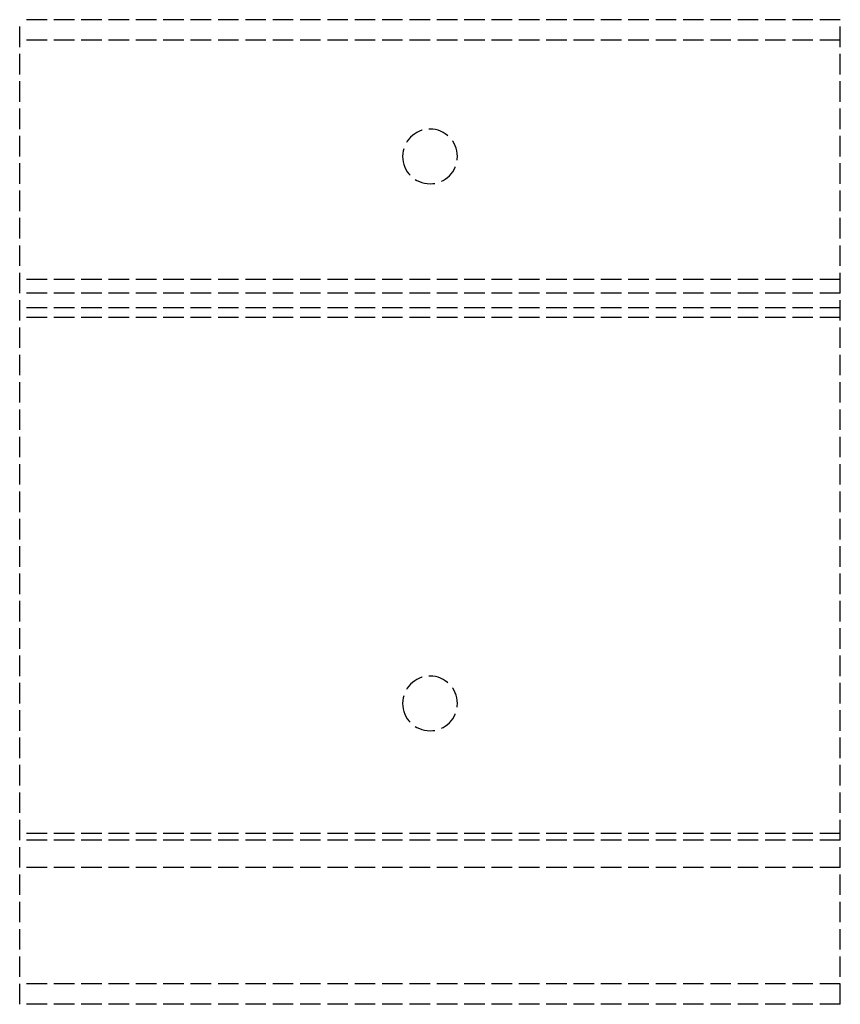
# Model space of a CAD drawing. Header units: millimetres. Extents: x 0 to 60, y -72 to 0.
import ezdxf

# ---------------------------------------------------------------- set-up
doc = ezdxf.new("R2010")
doc.units = ezdxf.units.MM
doc.header["$LTSCALE"] = 10
doc.linetypes.add('ALLCAD_Strich', pattern=[0.2, 0.15, -0.05])
doc.layers.add('BESCH_KONT_sich_schn_ansi_2d', color=40, linetype='Continuous')

msp = doc.modelspace()

# ---------------------------------------------------------------- linework, layer by layer
at = {"layer": 'BESCH_KONT_sich_schn_ansi_2d', "linetype": 'ALLCAD_Strich', "extrusion": (0, 1, -2.22045e-16)}
for p, q in [((60, 0), (0, 0)), ((0, -72), (0, 0)), ((60, -72), (60, 0)), ((60, -1.5), (0, -1.5)), ((60, -19), (0, -19)), ((60, -20), (0, -20)), ((60, -21.061), (0, -21.061)), ((60, -21.768), (0, -21.768)), ((60, -59.5), (0, -59.5)), ((0.003, -60), (0, -60)), ((0.002, -59.997), (0.002, -59.995)), ((0.003, -59.992), (0.003, -59.992)), ((0.003, -59.993), (0.003, -59.993)), ((0.003, -59.998), (0.003, -59.998)), ((0.017, -60), (0.003, -60)), ((0.003, -60), (0.003, -60)), ((0.004, -59.995), (0.004, -59.997)), ((0.006, -59.997), (0.006, -59.995)), ((0.007, -59.994), (0.007, -59.995)), ((0.013, -59.992), (0.009, -59.992)), ((0.009, -59.995), (0.009, -59.995)), ((0.009, -59.997), (0.011, -59.997)), ((0.01, -59.994), (0.011, -59.994)), ((0.011, -59.996), (0.01, -59.996)), ((0.011, -59.994), (0.011, -59.996)), ((0.011, -59.997), (0.011, -60)), ((0.011, -60), (0.013, -60)), ((0.013, -60), (0.013, -59.992)), ((0.014, -59.995), (0.014, -59.997)), ((0.016, -59.997), (0.016, -59.995)), ((0.017, -59.992), (0.017, -59.992)), ((0.017, -59.993), (0.017, -59.993)), ((0.017, -59.998), (0.017, -59.998)), ((60, -60), (0.017, -60)), ((0.017, -60), (0.017, -60)), ((0.018, -59.995), (0.018, -59.997)), ((0.02, -59.997), (0.02, -59.995)), ((60, -62), (0, -62)), ((60, -70.5), (0, -70.5)), ((60, -72), (0, -72))]:
    msp.add_line(p, q, dxfattribs=at)
at = {"layer": 'BESCH_KONT_sich_schn_ansi_2d', "linetype": 'ALLCAD_Strich', "extrusion": (0, -2.22045e-16, -1)}
for centre in [(-30, -10), (-30, -50)]:
    msp.add_circle(centre, 2, dxfattribs=at)
at = {"layer": 'BESCH_KONT_sich_schn_ansi_2d', "linetype": 'ALLCAD_Strich'}
for centre, radius, start, end in [((0.003, -59.995), 0.00271, 90, 180), ((0.003, -59.997), 0.00271, 180, 270), ((0.003, -59.995), 0.00271, 360, 90), ((0.003, -59.997), 0.00271, 270, 0), ((0.009, -59.994), 0.00217, 90, 180), ((0.009, -59.995), 0.00217, 180, 270), ((0.017, -59.995), 0.00271, 90, 180), ((0.017, -59.997), 0.00271, 180, 270), ((0.017, -59.995), 0.00271, 360, 90), ((0.017, -59.997), 0.00271, 270, 0)]:
    msp.add_arc(centre, radius, start, end, dxfattribs=at)
at = {"layer": 'BESCH_KONT_sich_schn_ansi_2d', "linetype": 'ALLCAD_Strich', "extrusion": (0, -2.22045e-16, -1)}
for centre, radius, start, end in [((-0.003, -59.995), 0.00116, 0, 90), ((-0.003, -59.997), 0.00116, 270, 360), ((-0.003, -59.995), 0.00116, 90, 180), ((-0.003, -59.997), 0.00116, 180, 270), ((-0.01, -59.995), 0.00093, 360, 90), ((-0.01, -59.995), 0.00093, 270, 0), ((-0.017, -59.995), 0.00116, 0, 90), ((-0.017, -59.997), 0.00116, 270, 360), ((-0.017, -59.995), 0.00116, 90, 180), ((-0.017, -59.997), 0.00116, 180, 270)]:
    msp.add_arc(centre, radius, start, end, dxfattribs=at)

doc.saveas('drawing.dxf')
